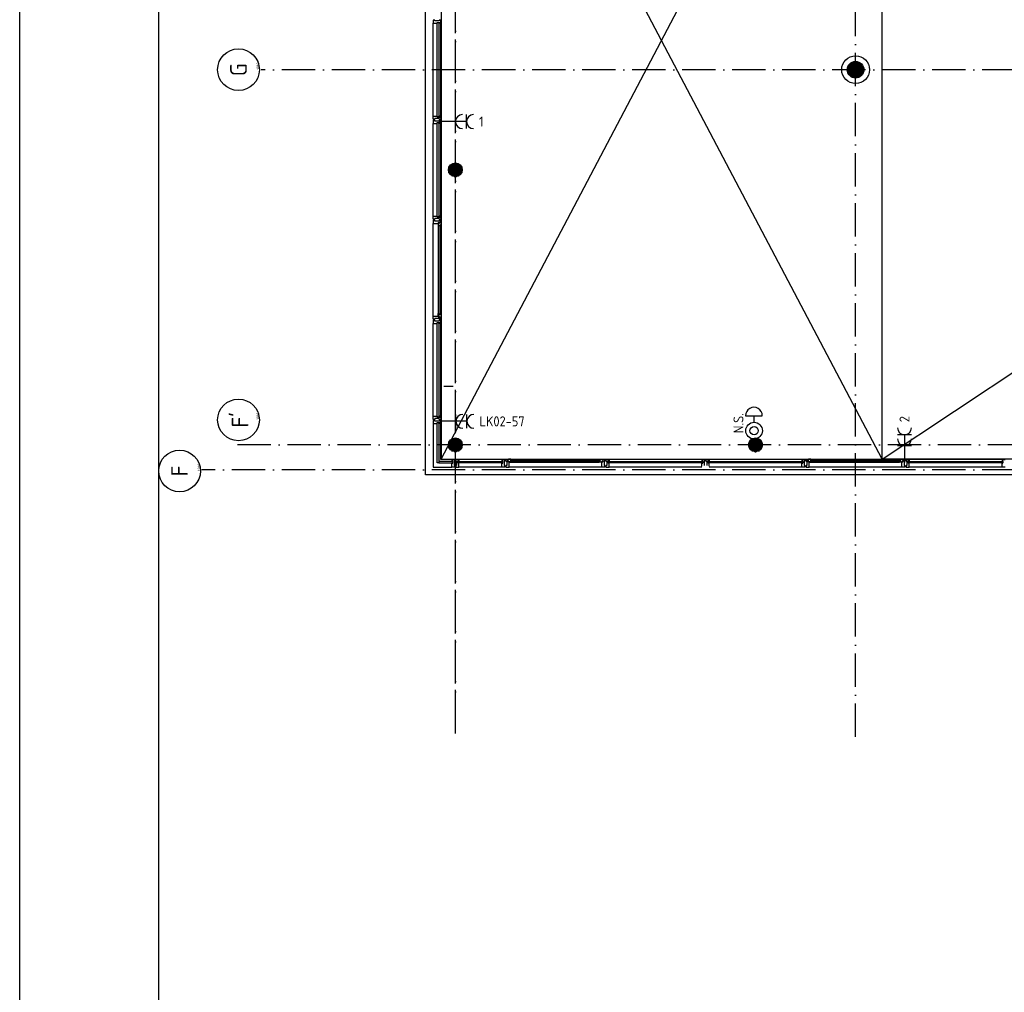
# Model space of a CAD drawing. Header units: millimetres. Extents: x 90707 to 259985, y -1262 to 84291.
# Tile 4 of 75: x 90707 to 108422, y 32210 to 49708. Entities that reach past the tile are written whole.
import ezdxf
from ezdxf.enums import TextEntityAlignment as Align

# ---------------------------------------------------------------- set-up
doc = ezdxf.new("R2010")
doc.units = ezdxf.units.MM
doc.header["$LTSCALE"] = 100
doc.linetypes.add('DASHDOT', pattern=[9, 6, -1.5, 0, -1.5])
doc.layers.get('0').update_dxf_attribs({"linetype": 'CONTINUOUS'})
for name, color, linetype in [('AL$1----_ALGEMEEN', 7, 'CONTINUOUS'), ('AL$7----_STRAMIEN', 1, 'DASHDOT'), ('AL$8----_HULPKOLOM', 2, 'CONTINUOUS'), ('AL21----_BUITENWAND', 4, 'CONTINUOUS'), ('AL28----_KONSTRUKTIE', 3, 'CONTINUOUS'), ('AL31----_BUITENKOZ', 7, 'CONTINUOUS'), ('ALN-----_BLOCKNAAM', 2, 'CONTINUOUS'), ('ALXAA---_GEWBETON', 12, 'CONTINUOUS'), ('ALXOU---_GLAS', 7, 'CONTINUOUS'), ('EB63103-_ATTRIB', 2, 'CONTINUOUS'), ('EB6441--_ATTRIB', 2, 'CONTINUOUS'), ('EL63103-_LICHT-WCD230V', 3, 'CONTINUOUS'), ('EL6441--_DATACOM', 3, 'CONTINUOUS'), ('KABELGOOT', 8, 'CONTINUOUS'), ('LIJN025', 10, 'CONTINUOUS'), ('LIJN050', 90, 'CONTINUOUS'), ('TEKST25', 1, 'CONTINUOUS'), ('TEKST35', 50, 'CONTINUOUS'), ('TEKST50', 90, 'CONTINUOUS'), ('VOLGNUMMER', 7, 'CONTINUOUS')]:
    doc.layers.add(name, color=color, linetype=linetype)
doc.styles.add('1_8', font='ISO', dxfattribs={"height": 1.8})
doc.styles.add('ISO', font='ISO.SHX')
doc.styles.add('ROMAND', font='romand')
doc.styles.get("Standard").update_dxf_attribs({"font": 'iso.shx'})

# ---------------------------------------------------------------- blocks, each defined once
blk = doc.blocks.new('ES3W2A')
for p, q in [((1.25, 2), (-1.25, 2)), ((0, 2), (0, -3)), ((1.25, 0), (-1.25, 0))]:
    blk.add_line(p, q)
for centre in [(0, 3.25), (0, 1.25)]:
    blk.add_arc(centre, 1.25, 180, 0)
at = {"style": '1_8'}
for tag, flags, p in [('VERMOGEN', 9, (-2.5, 5)), ('GROEP', 8, (0, 5)), ('SCHAK', 8, (2.5, 5)), ('GELIJK', 9, (5, 5)), ('KAST', 9, (7, 5)), ('TAL', 8, (2.5, 5))]:
    blk.add_attdef(tag, text='', height=1.8, rotation=90, dxfattribs=dict(at, flags=flags)).set_placement(p, align=Align.MIDDLE_CENTER)
at = {"style": '1_8', "width": 0.7, "flags": 8}
blk.add_attdef('DOEL', text='', height=1.8, rotation=90, dxfattribs=at).set_placement((-2.5, 5), align=Align.MIDDLE_LEFT)
at = {"style": '1_8', "flags": 9}
blk.add_attdef('M_CODE', text='', height=1.8, dxfattribs=at).set_placement((0, 0), align=Align.MIDDLE_CENTER)
blk = doc.blocks.new('ES111454')
for p, q in [((-1.51, 2.61), (1.49, 2.61)), ((-0.01, 2.61), (-0.01, 1.44))]:
    blk.add_line(p, q)
for radius in [1.5, 0.75]:
    blk.add_circle((0.01, -0.08), radius)
blk.add_arc((-0.01, 2.64), 1.5, 358.854, 181.146)
at = {"style": '1_8'}
for tag, flags, p in [('NUMMER', 8, (0.01, 5.42)), ('CODE', 8, (0.01, 2.92)), ('M_CODE', 9, (0.01, -0.08))]:
    blk.add_attdef(tag, text='', height=2, dxfattribs=dict(at, flags=flags)).set_placement(p, align=Align.MIDDLE)
blk = doc.blocks.new('A0-GE')
at = {"layer": 'LIJN025'}
blk.add_lwpolyline([(1500, 841), (1500, 0), (0, 0), (0, 841)], close=True, dxfattribs=at)
at = {"layer": 'LIJN050', "const_width": 0.2}
blk.add_lwpolyline([(1495, 836), (25, 836), (25, 5), (1495, 5)], close=True, dxfattribs=at)
at = {"layer": 'TEKST25', "style": 'ROMAND', "width": 2.899115}
blk.add_attdef('STATUS', text='', height=2.5, dxfattribs=at).set_placement((1454, 71.5), (1493, 71.5), align=Align.FIT)
at = {"layer": 'TEKST25', "style": 'ISO'}
for tag, p in [('E', (1455.25, 66)), ('NAAM-E', (1466.75, 66)), ('DATUM-E', (1485, 66)), ('D', (1455.25, 61)), ('NAAM-D', (1466.75, 61)), ('DATUM-D', (1485, 61)), ('C', (1455.25, 56)), ('NAAM-C', (1466.75, 56)), ('DATUM-C', (1485, 56)), ('B', (1455.25, 51)), ('NAAM-B', (1466.75, 51)), ('DATUM-B', (1485, 51)), ('A', (1455.25, 46)), ('NAAM-A', (1466.75, 46)), ('DATUM-A', (1485, 46))]:
    blk.add_attdef(tag, text='', height=2.5, dxfattribs=at).set_placement(p, align=Align.CENTER)
for tag, p in [('DATUM', (1332.75, 36.25)), ('SCHAAL', (1368, 36.25)), ('GETEKEND', (1398.25, 36.25)), ('GECONTOL.', (1433, 36.25)), ('FORMAAT', (1463.25, 28.25))]:
    blk.add_attdef(tag, p, '', height=2.5, dxfattribs=at)
at = {"layer": 'TEKST35', "style": 'ISO'}
for tag, p in [('PROJECT', (1334.5, 72.5)), ('PLAATS', (1334.5, 63.5)), ('INSTALLATIE-REGEL1', (1334.5, 52.5)), ('INSTALLATIE-REGEL2', (1334.5, 43.5))]:
    blk.add_attdef(tag, p, '', height=4, dxfattribs=at)
blk.add_attdef('PROJ.NR.', text='', height=4, dxfattribs=at).set_placement((1481, 23), align=Align.CENTER)
at = {"layer": 'TEKST50', "style": 'ISO'}
blk.add_attdef('FILE-NAAM', text='', height=5, dxfattribs=at).set_placement((1473.5, 7.5), align=Align.CENTER)
blk = doc.blocks.new('1010')
at = {"layer": 'AL$7----_STRAMIEN', "color": 7, "linetype": 'Continuous'}
blk.add_circle((0, 750), 750, dxfattribs=at)
at = {"layer": 'AL$7----_STRAMIEN', "color": 3, "linetype": 'Continuous'}
blk.add_attdef('STR-NAAM', text='', height=600, rotation=360, dxfattribs=at).set_placement((0, 750), align=Align.MIDDLE)
at = {"layer": 'ALN-----_BLOCKNAAM', "linetype": 'Continuous'}
blk.add_text('1010', height=100, dxfattribs=at).set_placement((0, 0))
blk = doc.blocks.new('A$Cca306792')
at = {"layer": 'AL$1----_ALGEMEEN', "color": 8}
for p, q in [((7171, 43063), (15105, 58136)), ((15105, 43063), (7171, 58135)), ((7171, 58135), (7171, 43063)), ((15105, 43063), (15105, 58136)), ((15105, 43063), (32566, 54657)), ((15105, 43063), (15105, 54657)), ((7171, 43063), (15105, 43063)), ((32566, 43059), (15105, 43063))]:
    blk.add_line(p, q, dxfattribs=at)
at = {"layer": 'AL$7----_STRAMIEN', "color": 1}
for points in [[(7428, 38313), (7428, 78902)], [(7428, 38128), (7428, 78717)], [(14628, 38070), (14628, 78659)], [(146222, 50070), (3931, 50070)], [(135522, 43320), (3452, 43320)], [(146222, 42870), (2867, 42870)]]:
    blk.add_lwpolyline(points, dxfattribs=at)
at = {"layer": 'AL$8----_HULPKOLOM', "color": 8}
blk.add_circle((14628, 50070), 250, dxfattribs=at)
blk.add_circle((14628, 50070), 250, dxfattribs=at)
at = {"layer": 'AL21----_BUITENWAND', "color": 8}
for p, q in [((6888, 42780), (6888, 58020)), ((35328, 42780), (6888, 42780))]:
    blk.add_line(p, q, dxfattribs=at)
at = {"layer": 'AL28----_KONSTRUKTIE', "color": 8}
for centre, radius in [((14628, 50070), 150), ((14628, 50070), 150), ((7428, 48270), 125), ((7428, 48270), 125), ((7428, 43320), 125), ((7428, 43320), 125), ((12828, 43320), 125), ((12828, 43320), 125)]:
    blk.add_circle(centre, radius, dxfattribs=at)
at = {"layer": 'AL31----_BUITENKOZ', "color": 8, "linetype": 'Continuous'}
for p, q in [((7035, 50961), (7029, 50961)), ((7029, 50961), (7029, 50942)), ((7029, 50942), (7029, 50905)), ((7029, 50905), (7036, 50905)), ((7049, 50961), (7035, 50961)), ((7036, 50905), (7040, 50905)), ((7040, 50905), (7048, 50905)), ((7048, 50905), (7101, 50905)), ((7058, 50961), (7049, 50961)), ((7049, 50961), (7049, 50961)), ((7058, 50947), (7058, 50961)), ((7138, 50947), (7058, 50947)), ((7101, 50905), (7101, 50922)), ((7101, 50922), (7168, 50922)), ((7131, 50922), (7163, 50922)), ((7131, 50905), (7131, 50922)), ((7168, 50905), (7131, 50905)), ((7148, 50961), (7138, 50961)), ((7138, 50961), (7138, 50947)), ((7162, 50961), (7148, 50961)), ((7148, 50961), (7148, 50961)), ((7168, 50961), (7162, 50961)), ((7163, 50922), (7163, 50917)), ((7163, 50917), (7168, 50917)), ((7168, 50922), (7168, 50961)), ((7168, 50917), (7168, 50905)), ((7029, 49198), (7029, 49235)), ((7029, 49235), (7036, 49235)), ((7029, 49179), (7029, 49198)), ((7035, 49179), (7029, 49179)), ((7035, 49161), (7029, 49161)), ((7029, 49161), (7029, 49142)), ((7029, 49142), (7029, 49105)), ((7029, 49105), (7036, 49105)), ((7049, 49179), (7035, 49179)), ((7049, 49161), (7035, 49161)), ((7036, 49235), (7040, 49235)), ((7036, 49105), (7040, 49105)), ((7040, 49235), (7048, 49235)), ((7040, 49105), (7048, 49105)), ((7048, 49235), (7101, 49235)), ((7048, 49105), (7101, 49105)), ((7058, 49179), (7049, 49179)), ((7049, 49179), (7049, 49179)), ((7058, 49161), (7049, 49161)), ((7049, 49161), (7049, 49161)), ((7138, 49193), (7058, 49193)), ((7058, 49193), (7058, 49179)), ((7058, 49147), (7058, 49161)), ((7138, 49147), (7058, 49147)), ((7101, 49235), (7101, 49218)), ((7101, 49218), (7168, 49218)), ((7101, 49105), (7101, 49122)), ((7101, 49122), (7168, 49122)), ((7168, 49235), (7131, 49235)), ((7131, 49235), (7131, 49218)), ((7131, 49218), (7163, 49218)), ((7131, 49122), (7163, 49122)), ((7131, 49105), (7131, 49122)), ((7168, 49105), (7131, 49105)), ((7138, 49179), (7138, 49193)), ((7148, 49179), (7138, 49179)), ((7148, 49161), (7138, 49161)), ((7138, 49161), (7138, 49147)), ((7162, 49179), (7148, 49179)), ((7148, 49179), (7148, 49179)), ((7162, 49161), (7148, 49161)), ((7148, 49161), (7148, 49161)), ((7168, 49179), (7162, 49179)), ((7168, 49161), (7162, 49161)), ((7163, 49218), (7163, 49223)), ((7163, 49223), (7168, 49223)), ((7163, 49122), (7163, 49117)), ((7163, 49117), (7168, 49117)), ((7168, 49223), (7168, 49235)), ((7168, 49218), (7168, 49179)), ((7168, 49122), (7168, 49161)), ((7168, 49117), (7168, 49105)), ((7029, 47398), (7029, 47435)), ((7029, 47435), (7036, 47435)), ((7029, 47379), (7029, 47398)), ((7035, 47379), (7029, 47379)), ((7049, 47379), (7035, 47379)), ((7036, 47435), (7040, 47435)), ((7040, 47435), (7048, 47435)), ((7048, 47435), (7101, 47435)), ((7058, 47379), (7049, 47379)), ((7049, 47379), (7049, 47379)), ((7138, 47393), (7058, 47393)), ((7058, 47393), (7058, 47379)), ((7101, 47435), (7101, 47418)), ((7101, 47418), (7168, 47418)), ((7168, 47435), (7131, 47435)), ((7131, 47435), (7131, 47418)), ((7131, 47418), (7163, 47418)), ((7138, 47379), (7138, 47393)), ((7148, 47379), (7138, 47379)), ((7162, 47379), (7148, 47379)), ((7148, 47379), (7148, 47379)), ((7168, 47379), (7162, 47379)), ((7163, 47418), (7163, 47423)), ((7163, 47423), (7168, 47423)), ((7168, 47423), (7168, 47435)), ((7168, 47418), (7168, 47379)), ((7035, 45561), (7029, 45561)), ((7029, 45561), (7029, 45542)), ((7029, 45542), (7029, 45505)), ((7049, 45561), (7035, 45561)), ((7058, 45561), (7049, 45561)), ((7049, 45561), (7049, 45561)), ((7058, 45547), (7058, 45561)), ((7138, 45547), (7058, 45547)), ((7148, 45561), (7138, 45561)), ((7138, 45561), (7138, 45547)), ((7162, 45561), (7148, 45561)), ((7148, 45561), (7148, 45561)), ((7168, 45561), (7162, 45561)), ((7168, 45522), (7168, 45561)), ((7029, 45505), (7036, 45505)), ((7036, 45505), (7040, 45505)), ((7040, 45505), (7048, 45505)), ((7048, 45505), (7101, 45505)), ((7101, 45505), (7101, 45522)), ((7101, 45522), (7168, 45522)), ((7131, 45522), (7163, 45522)), ((7131, 45505), (7131, 45522)), ((7168, 45505), (7131, 45505)), ((7163, 45522), (7163, 45517)), ((7163, 45517), (7168, 45517)), ((7168, 45517), (7168, 45505)), ((7029, 43798), (7029, 43835)), ((7029, 43835), (7036, 43835)), ((7029, 43779), (7029, 43798)), ((7035, 43779), (7029, 43779)), ((7035, 43761), (7029, 43761)), ((7029, 43761), (7029, 43742)), ((7049, 43779), (7035, 43779)), ((7049, 43761), (7035, 43761)), ((7036, 43835), (7040, 43835)), ((7040, 43835), (7048, 43835)), ((7048, 43835), (7101, 43835)), ((7058, 43779), (7049, 43779)), ((7049, 43779), (7049, 43779)), ((7059, 43761), (7049, 43761)), ((7049, 43761), (7049, 43761)), ((7138, 43793), (7058, 43793)), ((7058, 43793), (7058, 43779)), ((7059, 43747), (7059, 43761)), ((7101, 43835), (7101, 43818)), ((7101, 43818), (7168, 43818)), ((7168, 43835), (7131, 43835)), ((7131, 43835), (7131, 43818)), ((7131, 43818), (7163, 43818)), ((7138, 43779), (7138, 43793)), ((7148, 43779), (7138, 43779)), ((7148, 43761), (7139, 43761)), ((7139, 43761), (7139, 43747)), ((7162, 43779), (7148, 43779)), ((7148, 43779), (7148, 43779)), ((7162, 43761), (7148, 43761)), ((7148, 43761), (7148, 43761)), ((7168, 43779), (7162, 43779)), ((7168, 43761), (7162, 43761)), ((7163, 43818), (7163, 43823)), ((7163, 43823), (7168, 43823)), ((7168, 43823), (7168, 43835)), ((7168, 43818), (7168, 43779)), ((7168, 43722), (7168, 43761)), ((7029, 43742), (7029, 43705)), ((7029, 43705), (7036, 43705)), ((7036, 43705), (7040, 43705)), ((7040, 43705), (7048, 43705)), ((7048, 43705), (7101, 43705)), ((7139, 43747), (7059, 43747)), ((7101, 43705), (7101, 43722)), ((7101, 43722), (7168, 43722)), ((7131, 43722), (7163, 43722)), ((7131, 43705), (7131, 43722)), ((7168, 43705), (7131, 43705)), ((7163, 43722), (7163, 43717)), ((7163, 43717), (7168, 43717)), ((7168, 43717), (7168, 43705)), ((7375, 43060), (7363, 43060)), ((7363, 43060), (7363, 43023)), ((7375, 43055), (7375, 43060)), ((7380, 43055), (7375, 43055)), ((7380, 43060), (7419, 43060)), ((7380, 42993), (7380, 43060)), ((7380, 43023), (7380, 43055)), ((7419, 43060), (7419, 43054)), ((7419, 43054), (7419, 43040)), ((7476, 43060), (7437, 43060)), ((7437, 43060), (7437, 43054)), ((7437, 43054), (7437, 43040)), ((7476, 42993), (7476, 43060)), ((7476, 43023), (7476, 43055)), ((7476, 43055), (7481, 43055)), ((7481, 43055), (7481, 43060)), ((7481, 43060), (7493, 43060)), ((7493, 43060), (7493, 43023)), ((8275, 43060), (8263, 43060)), ((8263, 43060), (8263, 43023)), ((8275, 43055), (8275, 43060)), ((8280, 43055), (8275, 43055)), ((8280, 43060), (8319, 43060)), ((8280, 42993), (8280, 43060)), ((8280, 43023), (8280, 43055)), ((8319, 43060), (8319, 43054)), ((8319, 43054), (8319, 43040)), ((10176, 43060), (10137, 43060)), ((10137, 43060), (10137, 43054)), ((10137, 43054), (10137, 43040)), ((10176, 42993), (10176, 43060)), ((10176, 43023), (10176, 43055)), ((10176, 43055), (10181, 43055)), ((10181, 43055), (10181, 43060)), ((10181, 43060), (10193, 43060)), ((10193, 43060), (10193, 43023)), ((11875, 43060), (11863, 43060)), ((11863, 43060), (11863, 43023)), ((11875, 43055), (11875, 43060)), ((11880, 43055), (11875, 43055)), ((11880, 43060), (11919, 43060)), ((11880, 42993), (11880, 43060)), ((11880, 43023), (11880, 43055)), ((11919, 43060), (11919, 43054)), ((11919, 43054), (11919, 43040)), ((11976, 43060), (11937, 43060)), ((11937, 43060), (11937, 43054)), ((11937, 43054), (11937, 43040)), ((11976, 42993), (11976, 43060)), ((11976, 43023), (11976, 43055)), ((11976, 43055), (11981, 43055)), ((11981, 43055), (11981, 43060)), ((11981, 43060), (11993, 43060)), ((11993, 43060), (11993, 43023)), ((13675, 43060), (13663, 43060)), ((13663, 43060), (13663, 43023)), ((13675, 43055), (13675, 43060)), ((13680, 43055), (13675, 43055)), ((13680, 43060), (13719, 43060)), ((13680, 42993), (13680, 43060)), ((13680, 43023), (13680, 43055)), ((13719, 43060), (13719, 43054)), ((13719, 43054), (13719, 43040)), ((15576, 43060), (15537, 43060)), ((15537, 43060), (15537, 43054)), ((15537, 43054), (15537, 43040)), ((15576, 42993), (15576, 43060)), ((15576, 43023), (15576, 43055)), ((15576, 43055), (15581, 43055)), ((15581, 43055), (15581, 43060)), ((15581, 43060), (15593, 43060)), ((15593, 43060), (15593, 43023)), ((17275, 43060), (17263, 43060)), ((17263, 43060), (17263, 43023)), ((17275, 43055), (17275, 43060)), ((17280, 43055), (17275, 43055)), ((17280, 43060), (17319, 43060)), ((17280, 42993), (17280, 43060)), ((17280, 43023), (17280, 43055)), ((7363, 43023), (7380, 43023)), ((7363, 42940), (7363, 42993)), ((7363, 42993), (7380, 42993)), ((7363, 42932), (7363, 42940)), ((7363, 42928), (7363, 42932)), ((7363, 42921), (7363, 42928)), ((7400, 42921), (7363, 42921)), ((7419, 42921), (7400, 42921)), ((7419, 43030), (7405, 43030)), ((7405, 43030), (7405, 42950)), ((7405, 42950), (7419, 42950)), ((7419, 43040), (7419, 43040)), ((7419, 43040), (7419, 43030)), ((7419, 42950), (7419, 42941)), ((7419, 42941), (7419, 42941)), ((7419, 42941), (7419, 42927)), ((7419, 42927), (7419, 42921)), ((7437, 43040), (7437, 43040)), ((7437, 43040), (7437, 43030)), ((7437, 43030), (7451, 43030)), ((7451, 42950), (7437, 42950)), ((7437, 42950), (7437, 42941)), ((7437, 42941), (7437, 42941)), ((7437, 42941), (7437, 42927)), ((7437, 42927), (7437, 42921)), ((7437, 42921), (7456, 42921)), ((7451, 43030), (7451, 42950)), ((7456, 42921), (7493, 42921)), ((7493, 43023), (7476, 43023)), ((7493, 42993), (7476, 42993)), ((7493, 42940), (7493, 42993)), ((7493, 42932), (7493, 42940)), ((7493, 42928), (7493, 42932)), ((7493, 42921), (7493, 42928)), ((8263, 43023), (8280, 43023)), ((8263, 42940), (8263, 42993)), ((8263, 42993), (8280, 42993)), ((8263, 42932), (8263, 42940)), ((8263, 42928), (8263, 42932)), ((8263, 42921), (8263, 42928)), ((8300, 42921), (8263, 42921)), ((8319, 42921), (8300, 42921)), ((8319, 43030), (8305, 43030)), ((8305, 43030), (8305, 42950)), ((8305, 42950), (8319, 42950)), ((8319, 43040), (8319, 43040)), ((8319, 43040), (8319, 43030)), ((8319, 42950), (8319, 42941)), ((8319, 42941), (8319, 42941)), ((8319, 42941), (8319, 42927)), ((8319, 42927), (8319, 42921)), ((10137, 43040), (10137, 43040)), ((10137, 43040), (10137, 43030)), ((10137, 43030), (10151, 43030)), ((10151, 42950), (10137, 42950)), ((10137, 42950), (10137, 42941)), ((10137, 42941), (10137, 42941)), ((10137, 42941), (10137, 42927)), ((10137, 42927), (10137, 42921)), ((10137, 42921), (10156, 42921)), ((10151, 43030), (10151, 42950)), ((10156, 42921), (10193, 42921)), ((10193, 43023), (10176, 43023)), ((10193, 42993), (10176, 42993)), ((10193, 42940), (10193, 42993)), ((10193, 42932), (10193, 42940)), ((10193, 42928), (10193, 42932)), ((10193, 42921), (10193, 42928)), ((11863, 43023), (11880, 43023)), ((11863, 42940), (11863, 42993)), ((11863, 42993), (11880, 42993)), ((11919, 43030), (11905, 43030)), ((11905, 43030), (11905, 42950)), ((11919, 43040), (11919, 43040)), ((11919, 43040), (11919, 43030)), ((11937, 43040), (11937, 43040)), ((11937, 43040), (11937, 43030)), ((11937, 43030), (11951, 43030)), ((11951, 43030), (11951, 42950)), ((11993, 43023), (11976, 43023)), ((11993, 42993), (11976, 42993)), ((11993, 42940), (11993, 42993)), ((13663, 43023), (13680, 43023)), ((13663, 42940), (13663, 42993)), ((13663, 42993), (13680, 42993)), ((13663, 42932), (13663, 42940)), ((13663, 42928), (13663, 42932)), ((13663, 42921), (13663, 42928)), ((13700, 42921), (13663, 42921)), ((13719, 42921), (13700, 42921)), ((13719, 43030), (13705, 43030)), ((13705, 43030), (13705, 42950)), ((13705, 42950), (13719, 42950)), ((13719, 43040), (13719, 43040)), ((13719, 43040), (13719, 43030)), ((13719, 42950), (13719, 42940)), ((13719, 42940), (13719, 42940)), ((13719, 42940), (13719, 42927)), ((13719, 42927), (13719, 42921)), ((15537, 43040), (15537, 43040)), ((15537, 43040), (15537, 43030)), ((15537, 43030), (15551, 43030)), ((15551, 42950), (15537, 42950)), ((15537, 42950), (15537, 42941)), ((15537, 42941), (15537, 42941)), ((15537, 42941), (15537, 42927)), ((15537, 42927), (15537, 42921)), ((15537, 42921), (15556, 42921)), ((15551, 43030), (15551, 42950)), ((15556, 42921), (15593, 42921)), ((15593, 43023), (15576, 43023)), ((15593, 42993), (15576, 42993)), ((15593, 42940), (15593, 42993)), ((15593, 42932), (15593, 42940)), ((15593, 42928), (15593, 42932)), ((15593, 42921), (15593, 42928)), ((17263, 43023), (17280, 43023)), ((17263, 42940), (17263, 42993)), ((17263, 42993), (17280, 42993)), ((17263, 42932), (17263, 42940)), ((17263, 42928), (17263, 42932)), ((17263, 42921), (17263, 42928)), ((17300, 42921), (17263, 42921)), ((17319, 42921), (17300, 42921))]:
    blk.add_line(p, q, dxfattribs=at)
at = {"layer": 'AL31----_BUITENKOZ', "color": 8}
for p, q in [((7029, 49235), (7029, 50905)), ((7168, 49235), (7168, 50905)), ((7029, 47435), (7029, 49105)), ((7168, 47435), (7168, 49105)), ((7059, 47361), (7029, 47361)), ((7029, 47361), (7029, 47305)), ((7029, 45635), (7029, 47305)), ((7029, 47305), (7117, 47305)), ((7059, 47347), (7059, 47361)), ((7139, 47347), (7059, 47347)), ((7117, 47305), (7117, 47314)), ((7117, 47314), (7132, 47314)), ((7132, 47310), (7117, 47310)), ((7117, 47310), (7117, 47305)), ((7117, 47305), (7117, 47258)), ((7132, 47314), (7132, 47328)), ((7132, 47328), (7168, 47328)), ((7132, 47302), (7132, 47310)), ((7137, 47302), (7132, 47302)), ((7167, 47324), (7137, 47324)), ((7137, 47324), (7137, 47302)), ((7168, 47361), (7139, 47361)), ((7139, 47361), (7139, 47347)), ((7167, 47317), (7167, 47324)), ((7171, 47315), (7167, 47317)), ((7168, 47328), (7168, 47361)), ((7171, 47272), (7171, 47315)), ((7117, 47258), (7117, 45682)), ((7117, 47258), (7130, 47255)), ((7130, 47255), (7130, 47272)), ((7130, 47272), (7171, 47272)), ((7169, 47272), (7155, 47272)), ((7155, 47272), (7155, 47255)), ((7155, 47255), (7169, 47255)), ((7169, 47255), (7169, 47272)), ((7171, 47258), (7171, 45682)), ((7029, 45579), (7029, 45635)), ((7029, 45635), (7117, 45635)), ((7059, 45579), (7029, 45579)), ((7139, 45593), (7059, 45593)), ((7059, 45593), (7059, 45579)), ((7117, 45682), (7130, 45684)), ((7117, 45635), (7117, 45682)), ((7117, 45635), (7117, 45626)), ((7117, 45629), (7117, 45635)), ((7132, 45629), (7117, 45629)), ((7117, 45626), (7132, 45626)), ((7130, 45684), (7130, 45667)), ((7130, 45667), (7171, 45667)), ((7137, 45637), (7132, 45637)), ((7132, 45637), (7132, 45629)), ((7132, 45626), (7132, 45612)), ((7132, 45612), (7168, 45612)), ((7137, 45615), (7137, 45637)), ((7167, 45615), (7137, 45615)), ((7139, 45579), (7139, 45593)), ((7168, 45579), (7139, 45579)), ((7155, 45667), (7155, 45684)), ((7155, 45684), (7169, 45684)), ((7169, 45667), (7155, 45667)), ((7171, 45624), (7167, 45622)), ((7167, 45622), (7167, 45615)), ((7168, 45612), (7168, 45579)), ((7169, 45684), (7169, 45667)), ((7171, 45667), (7171, 45624)), ((7029, 43835), (7029, 45505)), ((7168, 43835), (7168, 45505)), ((7029, 43705), (7029, 42921)), ((7168, 43060), (7168, 43705)), ((7363, 43060), (7168, 43060)), ((8263, 43060), (7493, 43060)), ((8337, 43060), (8337, 43030)), ((8370, 43060), (8337, 43060)), ((8370, 43024), (8370, 43060)), ((8381, 43058), (8374, 43058)), ((8374, 43058), (8374, 43029)), ((8383, 43063), (8381, 43058)), ((8426, 43063), (8383, 43063)), ((8426, 43022), (8426, 43063)), ((8426, 43060), (8426, 43047)), ((8443, 43060), (8426, 43060)), ((8426, 43047), (8443, 43047)), ((8440, 43063), (10016, 43063)), ((8443, 43047), (8443, 43060)), ((10014, 43047), (10014, 43060)), ((10014, 43060), (10031, 43060)), ((10031, 43047), (10014, 43047)), ((10031, 43022), (10031, 43063)), ((10031, 43063), (10074, 43063)), ((10031, 43060), (10031, 43047)), ((10074, 43063), (10076, 43058)), ((10076, 43058), (10083, 43058)), ((10083, 43058), (10083, 43029)), ((10086, 43024), (10086, 43060)), ((10086, 43060), (10119, 43060)), ((10119, 43060), (10119, 43030)), ((11863, 43060), (10193, 43060)), ((13663, 43060), (11993, 43060)), ((13737, 43060), (13737, 43030)), ((13770, 43060), (13737, 43060)), ((13770, 43024), (13770, 43060)), ((13781, 43058), (13774, 43058)), ((13774, 43058), (13774, 43029)), ((13783, 43063), (13781, 43058)), ((13826, 43063), (13783, 43063)), ((13826, 43022), (13826, 43063)), ((13826, 43060), (13826, 43047)), ((13843, 43060), (13826, 43060)), ((13826, 43047), (13843, 43047)), ((13840, 43063), (15416, 43063)), ((13843, 43047), (13843, 43060)), ((15414, 43047), (15414, 43060)), ((15414, 43060), (15431, 43060)), ((15431, 43047), (15414, 43047)), ((15431, 43022), (15431, 43063)), ((15431, 43063), (15474, 43063)), ((15431, 43060), (15431, 43047)), ((15474, 43063), (15476, 43058)), ((15476, 43058), (15483, 43058)), ((15483, 43058), (15483, 43029)), ((15486, 43024), (15486, 43060)), ((15486, 43060), (15519, 43060)), ((15519, 43060), (15519, 43030)), ((17263, 43060), (15593, 43060)), ((7029, 42921), (7363, 42921)), ((8263, 42921), (7493, 42921)), ((8337, 43030), (8351, 43030)), ((8351, 42950), (8337, 42950)), ((8337, 42950), (8337, 42921)), ((8337, 42921), (8393, 42921)), ((8351, 43030), (8351, 42950)), ((8384, 43024), (8370, 43024)), ((8374, 43029), (8396, 43029)), ((8384, 43009), (8384, 43024)), ((8393, 43009), (8384, 43009)), ((8396, 43024), (8388, 43024)), ((8388, 43024), (8388, 43009)), ((8388, 43009), (8393, 43009)), ((8393, 42921), (8393, 43009)), ((8393, 43009), (8440, 43009)), ((10063, 42921), (8393, 42921)), ((8396, 43029), (8396, 43024)), ((8443, 43022), (8426, 43022)), ((8440, 43009), (8443, 43022)), ((8440, 43009), (10016, 43009)), ((10016, 43009), (10014, 43022)), ((10014, 43022), (10031, 43022)), ((10063, 43009), (10016, 43009)), ((10083, 43029), (10061, 43029)), ((10061, 43029), (10061, 43024)), ((10061, 43024), (10069, 43024)), ((10063, 42921), (10063, 43009)), ((10063, 43009), (10072, 43009)), ((10069, 43009), (10063, 43009)), ((10119, 42921), (10063, 42921)), ((10069, 43024), (10069, 43009)), ((10072, 43009), (10072, 43024)), ((10072, 43024), (10086, 43024)), ((10119, 43030), (10105, 43030)), ((10105, 43030), (10105, 42950)), ((10105, 42950), (10119, 42950)), ((10119, 42950), (10119, 42921)), ((11863, 42921), (10193, 42921)), ((13663, 42921), (11993, 42921)), ((13737, 43030), (13751, 43030)), ((13751, 42950), (13737, 42950)), ((13737, 42950), (13737, 42921)), ((13737, 42921), (13793, 42921)), ((13751, 43030), (13751, 42950)), ((13784, 43024), (13770, 43024)), ((13774, 43029), (13796, 43029)), ((13784, 43009), (13784, 43024)), ((13793, 43009), (13784, 43009)), ((13796, 43024), (13788, 43024)), ((13788, 43024), (13788, 43009)), ((13788, 43009), (13793, 43009)), ((13793, 42921), (13793, 43009)), ((13793, 43009), (13840, 43009)), ((15463, 42921), (13793, 42921)), ((13796, 43029), (13796, 43024)), ((13843, 43022), (13826, 43022)), ((13840, 43009), (13843, 43022)), ((13840, 43009), (15416, 43009)), ((15416, 43009), (15414, 43022)), ((15414, 43022), (15431, 43022)), ((15463, 43009), (15416, 43009)), ((15483, 43029), (15461, 43029)), ((15461, 43029), (15461, 43024)), ((15461, 43024), (15469, 43024)), ((15463, 42921), (15463, 43009)), ((15463, 43009), (15472, 43009)), ((15469, 43009), (15463, 43009)), ((15519, 42921), (15463, 42921)), ((15469, 43024), (15469, 43009)), ((15472, 43009), (15472, 43024)), ((15472, 43024), (15486, 43024)), ((15519, 43030), (15505, 43030)), ((15505, 43030), (15505, 42950)), ((15505, 42950), (15519, 42950)), ((15519, 42950), (15519, 42921)), ((17263, 42921), (15593, 42921))]:
    blk.add_line(p, q, dxfattribs=at)
at = {"layer": 'ALXAA---_GEWBETON', "color": 8}
for p, q in [((14508, 49980), (14508, 50160)), ((14508, 49980), (14508, 50160)), ((14528, 49958), (14528, 50181)), ((14528, 49958), (14528, 50181)), ((14548, 49943), (14548, 50196)), ((14548, 49943), (14548, 50196)), ((14568, 49932), (14568, 50207)), ((14568, 49932), (14568, 50207)), ((14588, 49925), (14588, 50214)), ((14588, 49925), (14588, 50214)), ((14608, 49921), (14608, 50218)), ((14608, 49921), (14608, 50218)), ((14628, 49920), (14628, 50220)), ((14628, 49920), (14628, 50220)), ((14648, 49921), (14648, 50218)), ((14648, 49921), (14648, 50218)), ((14668, 49925), (14668, 50214)), ((14668, 49925), (14668, 50214)), ((14688, 49932), (14688, 50207)), ((14688, 49932), (14688, 50207)), ((14708, 49943), (14708, 50196)), ((14708, 49943), (14708, 50196)), ((14728, 49958), (14728, 50181)), ((14728, 49958), (14728, 50181)), ((14748, 49980), (14748, 50160)), ((14748, 49980), (14748, 50160)), ((14488, 50016), (14488, 50123)), ((14488, 50016), (14488, 50123)), ((14768, 50016), (14768, 50123)), ((14768, 50016), (14768, 50123)), ((7348, 48365), (7509, 48365)), ((7348, 48365), (7509, 48365)), ((7381, 48385), (7476, 48385)), ((7381, 48385), (7476, 48385)), ((7303, 48265), (7553, 48265)), ((7303, 48265), (7553, 48265)), ((7304, 48285), (7552, 48285)), ((7304, 48285), (7552, 48285)), ((7306, 48245), (7551, 48245)), ((7306, 48245), (7551, 48245)), ((7309, 48305), (7548, 48305)), ((7309, 48305), (7548, 48305)), ((7311, 48225), (7545, 48225)), ((7311, 48225), (7545, 48225)), ((7316, 48325), (7540, 48325)), ((7316, 48325), (7540, 48325)), ((7321, 48205), (7536, 48205)), ((7321, 48205), (7536, 48205)), ((7329, 48345), (7528, 48345)), ((7329, 48345), (7528, 48345)), ((7336, 48185), (7521, 48185)), ((7336, 48185), (7521, 48185)), ((7359, 48165), (7497, 48165)), ((7359, 48165), (7497, 48165)), ((7415, 48145), (7442, 48145)), ((7415, 48145), (7442, 48145)), ((7348, 43415), (7509, 43415)), ((7348, 43415), (7509, 43415)), ((7381, 43435), (7476, 43435)), ((7381, 43435), (7476, 43435)), ((12748, 43415), (12909, 43415)), ((12748, 43415), (12909, 43415)), ((12781, 43435), (12876, 43435)), ((12781, 43435), (12876, 43435)), ((7303, 43315), (7553, 43315)), ((7303, 43315), (7553, 43315)), ((7304, 43335), (7552, 43335)), ((7304, 43335), (7552, 43335)), ((7306, 43295), (7551, 43295)), ((7306, 43295), (7551, 43295)), ((7309, 43355), (7548, 43355)), ((7309, 43355), (7548, 43355)), ((7311, 43275), (7545, 43275)), ((7311, 43275), (7545, 43275)), ((7316, 43375), (7540, 43375)), ((7316, 43375), (7540, 43375)), ((7321, 43255), (7536, 43255)), ((7321, 43255), (7536, 43255)), ((7329, 43395), (7528, 43395)), ((7329, 43395), (7528, 43395)), ((7336, 43235), (7521, 43235)), ((7336, 43235), (7521, 43235)), ((12703, 43315), (12953, 43315)), ((12703, 43315), (12953, 43315)), ((12704, 43335), (12952, 43335)), ((12704, 43335), (12952, 43335)), ((12706, 43295), (12951, 43295)), ((12706, 43295), (12951, 43295)), ((12709, 43355), (12948, 43355)), ((12709, 43355), (12948, 43355)), ((12711, 43275), (12945, 43275)), ((12711, 43275), (12945, 43275)), ((12716, 43375), (12940, 43375)), ((12716, 43375), (12940, 43375)), ((12721, 43255), (12936, 43255)), ((12721, 43255), (12936, 43255)), ((12729, 43395), (12928, 43395)), ((12729, 43395), (12928, 43395)), ((12736, 43235), (12921, 43235)), ((12736, 43235), (12921, 43235)), ((7359, 43215), (7497, 43215)), ((7359, 43215), (7497, 43215)), ((7415, 43195), (7442, 43195)), ((7415, 43195), (7442, 43195)), ((12759, 43215), (12897, 43215)), ((12759, 43215), (12897, 43215)), ((12815, 43195), (12842, 43195)), ((12815, 43195), (12842, 43195))]:
    blk.add_line(p, q, dxfattribs=at)
at = {"layer": 'ALXOU---_GLAS', "color": 8}
for p, q in [((7103, 50920), (7129, 50920)), ((7103, 49220), (7103, 50920)), ((7129, 50920), (7129, 49220)), ((7129, 49220), (7103, 49220)), ((7103, 49120), (7129, 49120)), ((7103, 47420), (7103, 49120)), ((7129, 49120), (7129, 47420)), ((7129, 47420), (7103, 47420)), ((7132, 47270), (7153, 47270)), ((7132, 45669), (7132, 47270)), ((7153, 47270), (7153, 45669)), ((7153, 45669), (7132, 45669)), ((7103, 45520), (7129, 45520)), ((7103, 43820), (7103, 45520)), ((7129, 45520), (7129, 43820)), ((7129, 43820), (7103, 43820)), ((7103, 43720), (7129, 43720)), ((7103, 42995), (7103, 43720)), ((7129, 43720), (7129, 42995)), ((7129, 42995), (7103, 42995)), ((7378, 43021), (7129, 43021)), ((7129, 43021), (7129, 42995)), ((7129, 42995), (7378, 42995)), ((7378, 42995), (7378, 43021)), ((7478, 42995), (7478, 43021)), ((7478, 43021), (8278, 43021)), ((8278, 42995), (7478, 42995)), ((8278, 43021), (8278, 42995)), ((8428, 43024), (8428, 43045)), ((8428, 43045), (10029, 43045)), ((10029, 43024), (8428, 43024)), ((10029, 43045), (10029, 43024)), ((10178, 42995), (10178, 43021)), ((10178, 43021), (11878, 43021)), ((11878, 42995), (10178, 42995)), ((11878, 43021), (11878, 42995)), ((11978, 42995), (11978, 43021)), ((11978, 43021), (13678, 43021)), ((13678, 42995), (11978, 42995)), ((13678, 43021), (13678, 42995)), ((13828, 43024), (13828, 43045)), ((13828, 43045), (15429, 43045)), ((15429, 43024), (13828, 43024)), ((15429, 43045), (15429, 43024)), ((15578, 42995), (15578, 43021)), ((15578, 43021), (17278, 43021)), ((17278, 42995), (15578, 42995)), ((17278, 43021), (17278, 42995))]:
    blk.add_line(p, q, dxfattribs=at)
at = {"layer": 'KABELGOOT'}
blk.add_line((7388, 44368), (7218, 44368), dxfattribs=at)
at = {"layer": 'AL$7----_STRAMIEN', "xscale": 0.5, "yscale": 0.5, "zscale": 0.5, "rotation": 90}
for p, values in [((3901, 50070), {'STR-NAAM': 'G'}), ((3901, 43770), {'STR-NAAM': "F'"}), ((2841, 42851), {'STR-NAAM': 'F'})]:
    blk.add_blockref('1010', p, dxfattribs=at).add_auto_attribs(values)
at = {"layer": 'VOLGNUMMER', "color": 252, "linetype": 'ByBlock'}
for tag, p in [('0.28', (16187, 74214)), ('0.16', (78893, 73105)), ('0.17', (62961, 72994)), ('0.29', (35887, 72529)), ('0.18', (53124, 64542)), ('0.701', (85482, 63517)), ('0.30', (29366, 63128)), ('0.32', (36092, 63166)), ('0.12', (90689, 63024)), ('0.29A', (33165, 62745)), ('0.27', (17657, 61363)), ('0.30', (38191, 61494)), ('0.19', (61479, 61433)), ('0.14', (89762, 60088)), ('0.33', (45869, 59450)), ('0.15', (73454, 57402)), ('0.25', (28058, 57013)), ('0.801', (112714, 57073)), ('0.18A', (61029, 56759)), ('0.26A', (36299, 54851)), ('0.20', (60895, 53506)), ('0.800', (90980, 50804)), ('0.25A', (73288, 48435)), ('0.300', (94483, 48257)), ('0.21', (58702, 48178)), ('0.24', (35041, 47783)), ('0.102', (87631, 47613)), ('0.26', (18559, 46119)), ('0.203', (95795, 46197)), ('0.802', (68387, 42721)), ('0.204', (95497, 42149)), ('0.07B', (66790, 38909)), ('0.702', (95327, 36513))]:
    blk.add_attdef(tag, text='', height=250, dxfattribs=at).set_placement(p, align=Align.MIDDLE_CENTER)
at = {"layer": 'VOLGNUMMER', "color": 8, "linetype": 'ByBlock'}
blk.add_attdef('0.600', text='', height=250, dxfattribs=at).set_placement((96800, 48300), align=Align.MIDDLE_CENTER)

msp = doc.modelspace()

# ---------------------------------------------------------------- block references
at = {"xscale": 100, "yscale": 100, "zscale": 100}
msp.add_blockref('A0-GE', (90707, 191), dxfattribs=at)
at = {"layer": 'EL63103-_LICHT-WCD230V'}
ref = msp.add_blockref('ES3W2A', (98547, 47874, 1050), dxfattribs=dict(at, xscale=100, yscale=100, zscale=100, rotation=270))
ref.add_attrib('GROEP', '1', dxfattribs={"layer": 'EB63103-_ATTRIB', "color": 1, "height": 180, "style": '1_8', "flags": 8}).set_placement((98972, 47874, 1050), align=Align.MIDDLE_LEFT)
ref = msp.add_blockref('ES3W2A', (98555, 42482, 1050), dxfattribs=dict(at, xscale=100, yscale=100, zscale=100, rotation=270))
ref.add_attrib('GROEP', 'LK02-57', dxfattribs={"layer": 'EB63103-_ATTRIB', "color": 1, "height": 180, "style": '1_8', "flags": 8}).set_placement((98980, 42482, 1050), align=Align.MIDDLE_LEFT)
ref = msp.add_blockref('ES3W2A', (106626, 42041, 1050), dxfattribs=dict(at, xscale=100, yscale=100, zscale=100))
ref.add_attrib('GROEP', '2', dxfattribs={"layer": 'EB63103-_ATTRIB', "color": 1, "height": 180, "rotation": 90, "style": '1_8', "flags": 8}).set_placement((106626, 42466, 1050), align=Align.MIDDLE_LEFT)
at = {"layer": 'EL6441--_DATACOM'}
msp.add_blockref('A$Cca306792', (91118, -1262), dxfattribs=at)
ref = msp.add_blockref('ES111454', (103919, 42322), dxfattribs=dict(at, xscale=100, yscale=100, zscale=100))
ref.add_attrib('CODE', 'N.S.', dxfattribs={"layer": 'EB6441--_ATTRIB', "color": 1, "height": 180, "rotation": 90, "style": '1_8', "flags": 8}).set_placement((103639, 42448), align=Align.MIDDLE)

doc.saveas('drawing.dxf')
